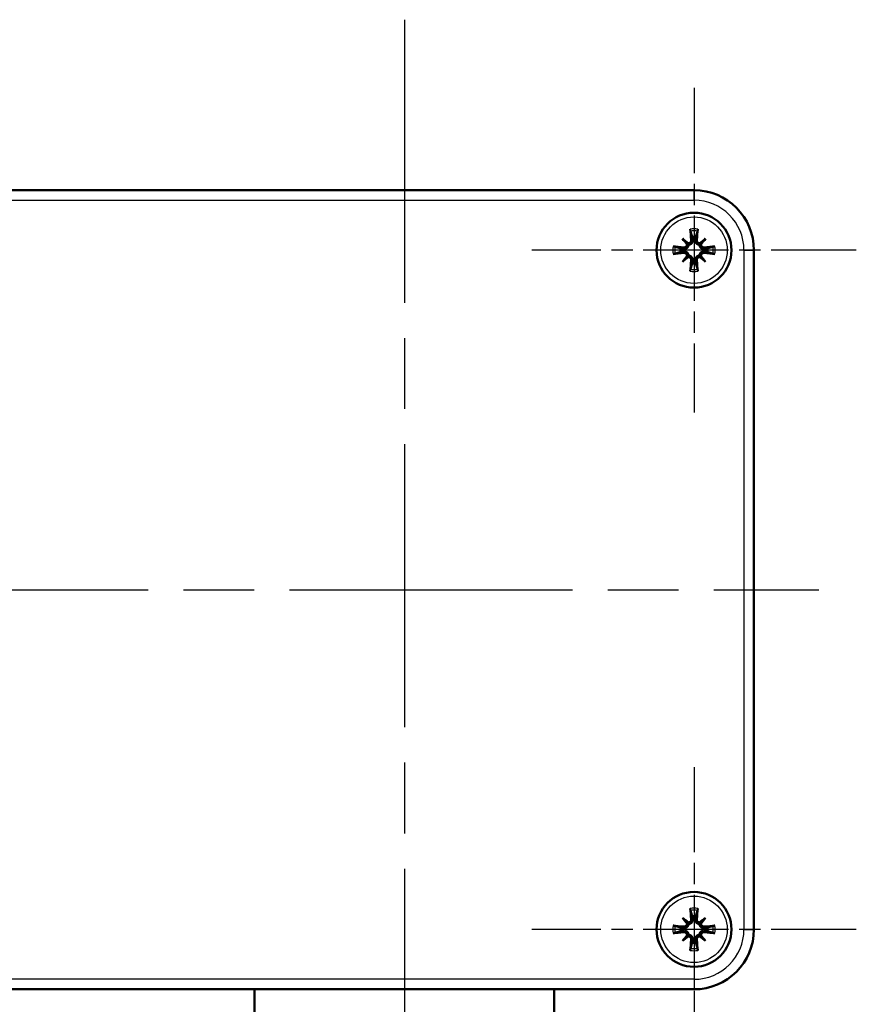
# Model space of a CAD drawing. Header units: millimetres. Extents: x 168 to 832, y 325 to 1234.
# Tile 10 of 10: x 712 to 796, y 1129 to 1227. Entities that reach past the tile are written whole.
import ezdxf

# ---------------------------------------------------------------- set-up
doc = ezdxf.new("R2010")
doc.units = ezdxf.units.MM
doc.header["$LTSCALE"] = 5
doc.linetypes.add('CHAIN', pattern=[0.3543, 0.2362, -0.0295, 0.0591, -0.0295])
for name, color, linetype, lineweight in [('Mittellinie(DIN)', 4, 'CHAIN', 25), ('Mittelpunktmarkierung(DIN)', 4, 'CHAIN', 25), ('Sichtbare Kanten(DIN)', 7, 'Continuous', 50), ('Sichtbare tangentiale Kanten(DIN)', 3, 'Continuous', 25)]:
    doc.layers.add(name, color=color, linetype=linetype, lineweight=lineweight)

msp = doc.modelspace()

# ---------------------------------------------------------------- linework, layer by layer
at = {"layer": 'Mittellinie(DIN)', "linetype": 'CHAIN', "ltscale": 23.990969}
msp.add_line((654.251, 1170.203), (792.251, 1170.203), dxfattribs=at)
at = {"layer": 'Mittelpunktmarkierung(DIN)', "linetype": 'CHAIN', "ltscale": 23.990969}
msp.add_line((750.751, 1227.278), (750.751, 704.802), dxfattribs=at)
at = {"layer": 'Mittelpunktmarkierung(DIN)', "linetype": 'CHAIN', "ltscale": 7.222748}
for p, q in [((779.751, 1220.453), (779.751, 1187.953)), ((796.001, 1204.203), (763.501, 1204.203)), ((779.751, 1152.453), (779.751, 1119.953)), ((796.001, 1136.203), (763.501, 1136.203))]:
    msp.add_line(p, q, dxfattribs=at)
at = {"layer": 'Sichtbare Kanten(DIN)'}
for p, q in [((779.751, 1210.203), (666.751, 1210.203)), ((778.59, 1205.363), (779.078, 1204.876)), ((779.078, 1204.876), (779.215, 1204.739)), ((779.574, 1205.529), (779.619, 1205.257)), ((779.883, 1205.257), (779.928, 1205.529)), ((780.424, 1204.876), (780.287, 1204.739)), ((780.912, 1205.363), (780.424, 1204.876)), ((778.696, 1204.334), (778.425, 1204.38)), ((778.425, 1204.025), (778.696, 1204.071)), ((779.078, 1203.529), (779.215, 1203.666)), ((780.424, 1203.529), (780.287, 1203.666)), ((781.077, 1204.38), (780.806, 1204.334)), ((780.806, 1204.071), (781.077, 1204.025)), ((785.751, 1136.203), (785.751, 1204.203)), ((778.59, 1203.042), (779.078, 1203.529)), ((779.619, 1203.148), (779.574, 1202.876)), ((779.928, 1202.876), (779.883, 1203.148)), ((780.912, 1203.042), (780.424, 1203.529)), ((778.59, 1137.363), (779.078, 1136.876)), ((779.078, 1136.876), (779.215, 1136.739)), ((779.574, 1137.529), (779.619, 1137.257)), ((779.883, 1137.257), (779.928, 1137.529)), ((780.424, 1136.876), (780.287, 1136.739)), ((780.912, 1137.363), (780.424, 1136.876)), ((778.696, 1136.334), (778.425, 1136.38)), ((778.425, 1136.025), (778.696, 1136.071)), ((779.078, 1135.529), (779.215, 1135.666)), ((780.424, 1135.529), (780.287, 1135.666)), ((781.077, 1136.38), (780.806, 1136.334)), ((780.806, 1136.071), (781.077, 1136.025)), ((778.59, 1135.042), (779.078, 1135.529)), ((779.619, 1135.148), (779.574, 1134.876)), ((779.928, 1134.876), (779.883, 1135.148)), ((780.912, 1135.042), (780.424, 1135.529)), ((666.751, 1130.203), (779.751, 1130.203)), ((735.751, 1127.203), (735.751, 1130.203)), ((765.751, 1127.203), (765.751, 1130.203))]:
    msp.add_line(p, q, dxfattribs=at)
at = {"layer": 'Sichtbare Kanten(DIN)', "flags": 128}
for points in [[(779.4, 1206.1), (779.399, 1206.105), (779.398, 1206.11), (779.396, 1206.115), (779.395, 1206.122), (779.394, 1206.128), (779.392, 1206.135), (779.391, 1206.142), (779.389, 1206.15), (779.388, 1206.158), (779.386, 1206.167), (779.385, 1206.175), (779.383, 1206.184), (779.382, 1206.193), (779.381, 1206.202), (779.379, 1206.212), (779.378, 1206.222), (779.377, 1206.232), (779.375, 1206.242), (779.374, 1206.251), (779.373, 1206.261), (779.372, 1206.271), (779.371, 1206.281), (779.37, 1206.291), (779.369, 1206.3)], [(779.4, 1206.1), (779.409, 1206.072), (779.417, 1206.044), (779.426, 1206.017), (779.434, 1205.99), (779.442, 1205.963), (779.45, 1205.937), (779.458, 1205.912), (779.465, 1205.886), (779.473, 1205.861), (779.48, 1205.837), (779.488, 1205.813), (779.495, 1205.789), (779.502, 1205.766), (779.509, 1205.743), (779.516, 1205.72), (779.523, 1205.697), (779.529, 1205.675), (779.536, 1205.653), (779.543, 1205.632), (779.549, 1205.611), (779.555, 1205.59), (779.562, 1205.569), (779.568, 1205.549), (779.574, 1205.529)], [(779.928, 1205.529), (779.934, 1205.549), (779.94, 1205.569), (779.947, 1205.59), (779.953, 1205.611), (779.959, 1205.632), (779.966, 1205.653), (779.972, 1205.675), (779.979, 1205.697), (779.986, 1205.72), (779.993, 1205.743), (780, 1205.766), (780.007, 1205.789), (780.014, 1205.813), (780.022, 1205.837), (780.029, 1205.861), (780.037, 1205.886), (780.044, 1205.912), (780.052, 1205.937), (780.06, 1205.963), (780.068, 1205.99), (780.076, 1206.017), (780.084, 1206.044), (780.093, 1206.072), (780.101, 1206.1)], [(780.133, 1206.3), (780.132, 1206.291), (780.131, 1206.281), (780.13, 1206.271), (780.129, 1206.261), (780.128, 1206.251), (780.127, 1206.242), (780.125, 1206.232), (780.124, 1206.222), (780.123, 1206.212), (780.121, 1206.202), (780.12, 1206.193), (780.119, 1206.184), (780.117, 1206.175), (780.116, 1206.167), (780.114, 1206.158), (780.113, 1206.15), (780.111, 1206.142), (780.11, 1206.135), (780.108, 1206.128), (780.107, 1206.122), (780.106, 1206.115), (780.104, 1206.11), (780.103, 1206.105), (780.101, 1206.1)], [(779.215, 1204.739), (779.211, 1204.708), (779.206, 1204.676), (779.198, 1204.644), (779.188, 1204.613), (779.175, 1204.583), (779.161, 1204.555), (779.144, 1204.528), (779.126, 1204.502), (779.105, 1204.476), (779.082, 1204.453), (779.058, 1204.431), (779.033, 1204.412), (779.007, 1204.394), (778.981, 1204.38), (778.955, 1204.367), (778.928, 1204.356), (778.899, 1204.346), (778.87, 1204.339), (778.84, 1204.333), (778.81, 1204.33), (778.781, 1204.328), (778.752, 1204.328), (778.724, 1204.33), (778.696, 1204.334)], [(779.053, 1204.788), (779.052, 1204.767), (779.05, 1204.746), (779.047, 1204.725), (779.042, 1204.703), (779.035, 1204.682), (779.027, 1204.662), (779.017, 1204.642), (779.006, 1204.623), (778.994, 1204.605), (778.981, 1204.588), (778.967, 1204.573), (778.952, 1204.558), (778.935, 1204.544), (778.918, 1204.532), (778.899, 1204.52), (778.88, 1204.51), (778.86, 1204.501), (778.839, 1204.493), (778.818, 1204.488), (778.797, 1204.483), (778.776, 1204.48), (778.755, 1204.479), (778.735, 1204.479), (778.714, 1204.481)], [(779.473, 1205.24), (779.474, 1205.219), (779.474, 1205.198), (779.473, 1205.177), (779.47, 1205.155), (779.466, 1205.134), (779.46, 1205.113), (779.452, 1205.092), (779.443, 1205.072), (779.433, 1205.053), (779.422, 1205.035), (779.409, 1205.018), (779.396, 1205.002), (779.381, 1204.987), (779.365, 1204.972), (779.347, 1204.959), (779.329, 1204.947), (779.31, 1204.936), (779.29, 1204.926), (779.27, 1204.918), (779.249, 1204.912), (779.228, 1204.907), (779.208, 1204.903), (779.187, 1204.901), (779.165, 1204.901)], [(779.619, 1205.257), (779.623, 1205.23), (779.625, 1205.202), (779.625, 1205.173), (779.624, 1205.143), (779.62, 1205.113), (779.615, 1205.084), (779.607, 1205.054), (779.598, 1205.026), (779.587, 1204.998), (779.574, 1204.972), (779.559, 1204.946), (779.542, 1204.92), (779.522, 1204.895), (779.501, 1204.871), (779.477, 1204.848), (779.452, 1204.828), (779.426, 1204.809), (779.399, 1204.793), (779.37, 1204.778), (779.34, 1204.766), (779.309, 1204.756), (779.278, 1204.748), (779.246, 1204.742), (779.215, 1204.739)], [(780.287, 1204.739), (780.256, 1204.742), (780.224, 1204.748), (780.193, 1204.756), (780.162, 1204.766), (780.132, 1204.778), (780.103, 1204.793), (780.076, 1204.809), (780.05, 1204.828), (780.025, 1204.848), (780.001, 1204.871), (779.98, 1204.895), (779.96, 1204.92), (779.943, 1204.946), (779.928, 1204.972), (779.915, 1204.998), (779.904, 1205.026), (779.895, 1205.054), (779.887, 1205.084), (779.882, 1205.113), (779.878, 1205.143), (779.876, 1205.173), (779.877, 1205.202), (779.879, 1205.23), (779.883, 1205.257)], [(780.336, 1204.901), (780.316, 1204.901), (780.294, 1204.903), (780.273, 1204.907), (780.252, 1204.912), (780.231, 1204.919), (780.21, 1204.927), (780.191, 1204.936), (780.172, 1204.947), (780.154, 1204.959), (780.137, 1204.973), (780.121, 1204.987), (780.106, 1205.002), (780.093, 1205.018), (780.08, 1205.036), (780.068, 1205.054), (780.058, 1205.073), (780.049, 1205.093), (780.042, 1205.114), (780.036, 1205.135), (780.032, 1205.156), (780.029, 1205.177), (780.027, 1205.198), (780.027, 1205.219), (780.029, 1205.24)], [(780.806, 1204.334), (780.778, 1204.33), (780.75, 1204.328), (780.721, 1204.328), (780.691, 1204.33), (780.662, 1204.333), (780.632, 1204.339), (780.603, 1204.346), (780.574, 1204.356), (780.547, 1204.367), (780.521, 1204.38), (780.495, 1204.394), (780.469, 1204.412), (780.444, 1204.431), (780.419, 1204.453), (780.397, 1204.476), (780.376, 1204.502), (780.357, 1204.528), (780.341, 1204.555), (780.327, 1204.583), (780.314, 1204.613), (780.304, 1204.644), (780.296, 1204.676), (780.29, 1204.708), (780.287, 1204.739)], [(780.788, 1204.481), (780.768, 1204.479), (780.746, 1204.479), (780.725, 1204.48), (780.703, 1204.483), (780.682, 1204.488), (780.661, 1204.494), (780.64, 1204.501), (780.621, 1204.51), (780.602, 1204.521), (780.583, 1204.532), (780.566, 1204.544), (780.55, 1204.558), (780.535, 1204.573), (780.521, 1204.589), (780.507, 1204.606), (780.495, 1204.624), (780.484, 1204.643), (780.475, 1204.663), (780.467, 1204.684), (780.46, 1204.704), (780.455, 1204.725), (780.452, 1204.746), (780.45, 1204.767), (780.449, 1204.788)], [(777.653, 1204.584), (777.663, 1204.584), (777.672, 1204.583), (777.682, 1204.582), (777.692, 1204.58), (777.702, 1204.579), (777.712, 1204.578), (777.721, 1204.577), (777.731, 1204.576), (777.741, 1204.574), (777.751, 1204.573), (777.76, 1204.572), (777.769, 1204.57), (777.778, 1204.569), (777.787, 1204.567), (777.795, 1204.566), (777.804, 1204.564), (777.812, 1204.563), (777.819, 1204.561), (777.826, 1204.56), (777.832, 1204.559), (777.838, 1204.557), (777.844, 1204.556), (777.849, 1204.554), (777.854, 1204.553)], [(777.854, 1203.852), (777.849, 1203.851), (777.844, 1203.849), (777.838, 1203.848), (777.832, 1203.846), (777.826, 1203.845), (777.819, 1203.844), (777.812, 1203.842), (777.804, 1203.841), (777.795, 1203.839), (777.787, 1203.838), (777.778, 1203.836), (777.769, 1203.835), (777.76, 1203.834), (777.751, 1203.832), (777.741, 1203.831), (777.731, 1203.829), (777.721, 1203.828), (777.712, 1203.827), (777.702, 1203.826), (777.692, 1203.825), (777.682, 1203.824), (777.672, 1203.822), (777.663, 1203.822), (777.653, 1203.821)], [(778.425, 1204.38), (778.405, 1204.386), (778.384, 1204.392), (778.364, 1204.398), (778.343, 1204.404), (778.322, 1204.411), (778.3, 1204.417), (778.278, 1204.424), (778.256, 1204.431), (778.234, 1204.438), (778.211, 1204.444), (778.188, 1204.451), (778.164, 1204.459), (778.141, 1204.466), (778.116, 1204.473), (778.092, 1204.481), (778.067, 1204.488), (778.042, 1204.496), (778.016, 1204.504), (777.99, 1204.511), (777.964, 1204.52), (777.937, 1204.528), (777.91, 1204.536), (777.882, 1204.544), (777.854, 1204.553)], [(777.854, 1203.852), (777.882, 1203.861), (777.91, 1203.869), (777.937, 1203.877), (777.964, 1203.886), (777.99, 1203.894), (778.016, 1203.901), (778.042, 1203.909), (778.067, 1203.917), (778.092, 1203.924), (778.116, 1203.932), (778.141, 1203.939), (778.164, 1203.946), (778.188, 1203.954), (778.211, 1203.961), (778.234, 1203.967), (778.256, 1203.974), (778.278, 1203.981), (778.3, 1203.988), (778.322, 1203.994), (778.343, 1204.001), (778.364, 1204.007), (778.384, 1204.013), (778.405, 1204.019), (778.425, 1204.025)], [(778.696, 1204.071), (778.724, 1204.075), (778.752, 1204.077), (778.781, 1204.077), (778.81, 1204.075), (778.84, 1204.072), (778.87, 1204.066), (778.899, 1204.059), (778.928, 1204.049), (778.955, 1204.038), (778.981, 1204.025), (779.007, 1204.011), (779.033, 1203.993), (779.058, 1203.974), (779.082, 1203.952), (779.105, 1203.929), (779.126, 1203.903), (779.144, 1203.877), (779.161, 1203.85), (779.175, 1203.822), (779.188, 1203.792), (779.198, 1203.761), (779.206, 1203.729), (779.211, 1203.697), (779.215, 1203.666)], [(778.714, 1203.925), (778.734, 1203.926), (778.756, 1203.926), (778.777, 1203.925), (778.798, 1203.922), (778.82, 1203.917), (778.841, 1203.911), (778.861, 1203.904), (778.881, 1203.895), (778.9, 1203.884), (778.918, 1203.873), (778.935, 1203.861), (778.951, 1203.847), (778.967, 1203.832), (778.981, 1203.816), (778.995, 1203.799), (779.007, 1203.781), (779.018, 1203.762), (779.027, 1203.742), (779.035, 1203.721), (779.042, 1203.701), (779.047, 1203.68), (779.05, 1203.659), (779.052, 1203.638), (779.053, 1203.617)], [(779.215, 1203.666), (779.246, 1203.663), (779.278, 1203.657), (779.309, 1203.65), (779.34, 1203.639), (779.37, 1203.627), (779.399, 1203.612), (779.426, 1203.596), (779.452, 1203.577), (779.477, 1203.557), (779.501, 1203.534), (779.522, 1203.51), (779.542, 1203.485), (779.559, 1203.459), (779.574, 1203.433), (779.587, 1203.407), (779.598, 1203.379), (779.607, 1203.351), (779.615, 1203.321), (779.62, 1203.292), (779.624, 1203.262), (779.625, 1203.232), (779.625, 1203.203), (779.623, 1203.175), (779.619, 1203.148)], [(779.883, 1203.148), (779.879, 1203.175), (779.877, 1203.203), (779.876, 1203.232), (779.878, 1203.262), (779.882, 1203.292), (779.887, 1203.321), (779.895, 1203.351), (779.904, 1203.379), (779.915, 1203.407), (779.928, 1203.433), (779.943, 1203.459), (779.96, 1203.485), (779.98, 1203.51), (780.001, 1203.534), (780.025, 1203.557), (780.05, 1203.577), (780.076, 1203.596), (780.103, 1203.612), (780.132, 1203.627), (780.162, 1203.639), (780.193, 1203.65), (780.224, 1203.657), (780.256, 1203.663), (780.287, 1203.666)], [(780.287, 1203.666), (780.29, 1203.697), (780.296, 1203.729), (780.304, 1203.761), (780.314, 1203.792), (780.327, 1203.822), (780.341, 1203.85), (780.357, 1203.877), (780.376, 1203.903), (780.397, 1203.929), (780.419, 1203.952), (780.444, 1203.974), (780.469, 1203.993), (780.495, 1204.011), (780.521, 1204.025), (780.547, 1204.038), (780.574, 1204.049), (780.603, 1204.059), (780.632, 1204.066), (780.662, 1204.072), (780.691, 1204.075), (780.721, 1204.077), (780.75, 1204.077), (780.778, 1204.075), (780.806, 1204.071)], [(780.449, 1203.617), (780.45, 1203.638), (780.452, 1203.659), (780.455, 1203.68), (780.46, 1203.702), (780.467, 1203.723), (780.475, 1203.743), (780.485, 1203.763), (780.496, 1203.782), (780.508, 1203.8), (780.521, 1203.817), (780.535, 1203.833), (780.55, 1203.847), (780.567, 1203.861), (780.584, 1203.873), (780.602, 1203.885), (780.622, 1203.895), (780.642, 1203.904), (780.662, 1203.912), (780.683, 1203.917), (780.705, 1203.922), (780.726, 1203.925), (780.747, 1203.926), (780.767, 1203.926), (780.788, 1203.925)], [(781.648, 1204.553), (781.62, 1204.544), (781.592, 1204.536), (781.565, 1204.528), (781.538, 1204.52), (781.512, 1204.511), (781.486, 1204.504), (781.46, 1204.496), (781.435, 1204.488), (781.41, 1204.481), (781.385, 1204.473), (781.361, 1204.466), (781.337, 1204.459), (781.314, 1204.451), (781.291, 1204.444), (781.268, 1204.438), (781.246, 1204.431), (781.224, 1204.424), (781.202, 1204.417), (781.18, 1204.411), (781.159, 1204.404), (781.138, 1204.398), (781.118, 1204.392), (781.097, 1204.386), (781.077, 1204.38)], [(781.077, 1204.025), (781.097, 1204.019), (781.118, 1204.013), (781.138, 1204.007), (781.159, 1204.001), (781.18, 1203.994), (781.202, 1203.988), (781.224, 1203.981), (781.246, 1203.974), (781.268, 1203.967), (781.291, 1203.961), (781.314, 1203.954), (781.337, 1203.946), (781.361, 1203.939), (781.385, 1203.932), (781.41, 1203.924), (781.435, 1203.917), (781.46, 1203.909), (781.486, 1203.901), (781.512, 1203.894), (781.538, 1203.886), (781.565, 1203.877), (781.592, 1203.869), (781.62, 1203.861), (781.648, 1203.852)], [(781.648, 1204.553), (781.653, 1204.554), (781.658, 1204.556), (781.664, 1204.557), (781.67, 1204.559), (781.676, 1204.56), (781.683, 1204.561), (781.69, 1204.563), (781.698, 1204.564), (781.707, 1204.566), (781.715, 1204.567), (781.724, 1204.569), (781.732, 1204.57), (781.741, 1204.572), (781.751, 1204.573), (781.761, 1204.574), (781.771, 1204.576), (781.781, 1204.577), (781.79, 1204.578), (781.8, 1204.579), (781.81, 1204.58), (781.819, 1204.582), (781.83, 1204.583), (781.839, 1204.584), (781.849, 1204.584)], [(781.849, 1203.821), (781.839, 1203.822), (781.83, 1203.822), (781.819, 1203.824), (781.81, 1203.825), (781.8, 1203.826), (781.79, 1203.827), (781.781, 1203.828), (781.771, 1203.829), (781.761, 1203.831), (781.751, 1203.832), (781.741, 1203.834), (781.732, 1203.835), (781.724, 1203.836), (781.715, 1203.838), (781.707, 1203.839), (781.698, 1203.841), (781.69, 1203.842), (781.683, 1203.844), (781.676, 1203.845), (781.67, 1203.846), (781.664, 1203.848), (781.658, 1203.849), (781.653, 1203.851), (781.648, 1203.852)], [(779.165, 1203.504), (779.186, 1203.504), (779.207, 1203.502), (779.229, 1203.498), (779.25, 1203.493), (779.271, 1203.487), (779.291, 1203.478), (779.311, 1203.469), (779.33, 1203.458), (779.348, 1203.446), (779.365, 1203.432), (779.381, 1203.418), (779.395, 1203.403), (779.409, 1203.387), (779.422, 1203.369), (779.433, 1203.351), (779.444, 1203.332), (779.453, 1203.312), (779.46, 1203.291), (779.466, 1203.27), (779.47, 1203.249), (779.473, 1203.228), (779.475, 1203.207), (779.474, 1203.186), (779.473, 1203.165)], [(779.574, 1202.876), (779.568, 1202.856), (779.562, 1202.836), (779.555, 1202.815), (779.549, 1202.794), (779.543, 1202.773), (779.536, 1202.752), (779.529, 1202.73), (779.523, 1202.708), (779.516, 1202.685), (779.509, 1202.662), (779.502, 1202.639), (779.495, 1202.616), (779.488, 1202.592), (779.48, 1202.568), (779.473, 1202.544), (779.465, 1202.519), (779.458, 1202.493), (779.45, 1202.468), (779.442, 1202.442), (779.434, 1202.415), (779.426, 1202.388), (779.417, 1202.361), (779.409, 1202.333), (779.4, 1202.305)], [(780.101, 1202.305), (780.093, 1202.333), (780.084, 1202.361), (780.076, 1202.388), (780.068, 1202.415), (780.06, 1202.442), (780.052, 1202.468), (780.044, 1202.493), (780.037, 1202.519), (780.029, 1202.544), (780.022, 1202.568), (780.014, 1202.592), (780.007, 1202.616), (780, 1202.639), (779.993, 1202.662), (779.986, 1202.685), (779.979, 1202.708), (779.972, 1202.73), (779.966, 1202.752), (779.959, 1202.773), (779.953, 1202.794), (779.947, 1202.815), (779.94, 1202.836), (779.934, 1202.856), (779.928, 1202.876)], [(780.029, 1203.165), (780.027, 1203.186), (780.027, 1203.207), (780.029, 1203.229), (780.032, 1203.25), (780.036, 1203.271), (780.042, 1203.292), (780.05, 1203.313), (780.059, 1203.333), (780.069, 1203.352), (780.08, 1203.37), (780.093, 1203.387), (780.106, 1203.403), (780.121, 1203.418), (780.137, 1203.433), (780.154, 1203.446), (780.173, 1203.458), (780.192, 1203.469), (780.212, 1203.479), (780.232, 1203.487), (780.253, 1203.493), (780.274, 1203.498), (780.294, 1203.502), (780.315, 1203.504), (780.336, 1203.504)], [(779.369, 1202.105), (779.37, 1202.114), (779.371, 1202.124), (779.372, 1202.134), (779.373, 1202.144), (779.374, 1202.154), (779.375, 1202.163), (779.377, 1202.173), (779.378, 1202.183), (779.379, 1202.193), (779.381, 1202.203), (779.382, 1202.212), (779.383, 1202.221), (779.385, 1202.23), (779.386, 1202.238), (779.388, 1202.247), (779.389, 1202.255), (779.391, 1202.263), (779.392, 1202.271), (779.394, 1202.277), (779.395, 1202.284), (779.396, 1202.29), (779.398, 1202.295), (779.399, 1202.301), (779.4, 1202.305)], [(780.101, 1202.305), (780.103, 1202.301), (780.104, 1202.295), (780.106, 1202.29), (780.107, 1202.284), (780.108, 1202.277), (780.11, 1202.271), (780.111, 1202.263), (780.113, 1202.255), (780.114, 1202.247), (780.116, 1202.238), (780.117, 1202.23), (780.119, 1202.221), (780.12, 1202.212), (780.121, 1202.203), (780.123, 1202.193), (780.124, 1202.183), (780.125, 1202.173), (780.127, 1202.163), (780.128, 1202.154), (780.129, 1202.144), (780.13, 1202.134), (780.131, 1202.124), (780.132, 1202.114), (780.133, 1202.105)], [(779.4, 1138.1), (779.399, 1138.105), (779.398, 1138.11), (779.396, 1138.115), (779.395, 1138.122), (779.394, 1138.128), (779.392, 1138.135), (779.391, 1138.142), (779.389, 1138.15), (779.388, 1138.158), (779.386, 1138.167), (779.385, 1138.175), (779.383, 1138.184), (779.382, 1138.193), (779.381, 1138.202), (779.379, 1138.212), (779.378, 1138.222), (779.377, 1138.232), (779.375, 1138.242), (779.374, 1138.251), (779.373, 1138.261), (779.372, 1138.271), (779.371, 1138.281), (779.37, 1138.291), (779.369, 1138.3)], [(779.4, 1138.1), (779.409, 1138.072), (779.417, 1138.044), (779.426, 1138.017), (779.434, 1137.99), (779.442, 1137.963), (779.45, 1137.937), (779.458, 1137.912), (779.465, 1137.886), (779.473, 1137.861), (779.48, 1137.837), (779.488, 1137.813), (779.495, 1137.789), (779.502, 1137.766), (779.509, 1137.743), (779.516, 1137.72), (779.523, 1137.697), (779.529, 1137.675), (779.536, 1137.653), (779.543, 1137.632), (779.549, 1137.611), (779.555, 1137.59), (779.562, 1137.569), (779.568, 1137.549), (779.574, 1137.529)], [(779.928, 1137.529), (779.934, 1137.549), (779.94, 1137.569), (779.947, 1137.59), (779.953, 1137.611), (779.959, 1137.632), (779.966, 1137.653), (779.972, 1137.675), (779.979, 1137.697), (779.986, 1137.72), (779.993, 1137.743), (780, 1137.766), (780.007, 1137.789), (780.014, 1137.813), (780.022, 1137.837), (780.029, 1137.861), (780.037, 1137.886), (780.044, 1137.912), (780.052, 1137.937), (780.06, 1137.963), (780.068, 1137.99), (780.076, 1138.017), (780.084, 1138.044), (780.093, 1138.072), (780.101, 1138.1)], [(780.133, 1138.3), (780.132, 1138.291), (780.131, 1138.281), (780.13, 1138.271), (780.129, 1138.261), (780.128, 1138.251), (780.127, 1138.242), (780.125, 1138.232), (780.124, 1138.222), (780.123, 1138.212), (780.121, 1138.202), (780.12, 1138.193), (780.119, 1138.184), (780.117, 1138.175), (780.116, 1138.167), (780.114, 1138.158), (780.113, 1138.15), (780.111, 1138.142), (780.11, 1138.135), (780.108, 1138.128), (780.107, 1138.122), (780.106, 1138.115), (780.104, 1138.11), (780.103, 1138.105), (780.101, 1138.1)], [(777.653, 1136.584), (777.663, 1136.584), (777.672, 1136.583), (777.682, 1136.582), (777.692, 1136.58), (777.702, 1136.579), (777.712, 1136.578), (777.721, 1136.577), (777.731, 1136.576), (777.741, 1136.574), (777.751, 1136.573), (777.76, 1136.572), (777.769, 1136.57), (777.778, 1136.569), (777.787, 1136.567), (777.795, 1136.566), (777.804, 1136.564), (777.812, 1136.563), (777.819, 1136.561), (777.826, 1136.56), (777.832, 1136.559), (777.838, 1136.557), (777.844, 1136.556), (777.849, 1136.554), (777.854, 1136.553)], [(779.215, 1136.739), (779.211, 1136.708), (779.206, 1136.676), (779.198, 1136.644), (779.188, 1136.613), (779.175, 1136.583), (779.161, 1136.555), (779.144, 1136.528), (779.126, 1136.502), (779.105, 1136.476), (779.082, 1136.453), (779.058, 1136.431), (779.033, 1136.412), (779.007, 1136.394), (778.981, 1136.38), (778.955, 1136.367), (778.928, 1136.356), (778.899, 1136.346), (778.87, 1136.339), (778.84, 1136.333), (778.81, 1136.33), (778.781, 1136.328), (778.752, 1136.328), (778.724, 1136.33), (778.696, 1136.334)], [(779.053, 1136.788), (779.052, 1136.767), (779.05, 1136.746), (779.047, 1136.725), (779.042, 1136.703), (779.035, 1136.682), (779.027, 1136.662), (779.017, 1136.642), (779.006, 1136.623), (778.994, 1136.605), (778.981, 1136.588), (778.967, 1136.573), (778.952, 1136.558), (778.935, 1136.544), (778.918, 1136.532), (778.899, 1136.52), (778.88, 1136.51), (778.86, 1136.501), (778.839, 1136.493), (778.818, 1136.488), (778.797, 1136.483), (778.776, 1136.48), (778.755, 1136.479), (778.735, 1136.479), (778.714, 1136.481)], [(779.473, 1137.24), (779.474, 1137.219), (779.474, 1137.198), (779.473, 1137.177), (779.47, 1137.155), (779.466, 1137.134), (779.46, 1137.113), (779.452, 1137.092), (779.443, 1137.072), (779.433, 1137.053), (779.422, 1137.035), (779.409, 1137.018), (779.396, 1137.002), (779.381, 1136.987), (779.365, 1136.972), (779.347, 1136.959), (779.329, 1136.947), (779.31, 1136.936), (779.29, 1136.926), (779.27, 1136.918), (779.249, 1136.912), (779.228, 1136.907), (779.208, 1136.903), (779.187, 1136.901), (779.165, 1136.901)], [(779.619, 1137.257), (779.623, 1137.23), (779.625, 1137.202), (779.625, 1137.173), (779.624, 1137.143), (779.62, 1137.113), (779.615, 1137.084), (779.607, 1137.054), (779.598, 1137.026), (779.587, 1136.998), (779.574, 1136.972), (779.559, 1136.946), (779.542, 1136.92), (779.522, 1136.895), (779.501, 1136.871), (779.477, 1136.848), (779.452, 1136.828), (779.426, 1136.809), (779.399, 1136.793), (779.37, 1136.778), (779.34, 1136.766), (779.309, 1136.756), (779.278, 1136.748), (779.246, 1136.742), (779.215, 1136.739)], [(780.287, 1136.739), (780.256, 1136.742), (780.224, 1136.748), (780.193, 1136.756), (780.162, 1136.766), (780.132, 1136.778), (780.103, 1136.793), (780.076, 1136.809), (780.05, 1136.828), (780.025, 1136.848), (780.001, 1136.871), (779.98, 1136.895), (779.96, 1136.92), (779.943, 1136.946), (779.928, 1136.972), (779.915, 1136.998), (779.904, 1137.026), (779.895, 1137.054), (779.887, 1137.084), (779.882, 1137.113), (779.878, 1137.143), (779.876, 1137.173), (779.877, 1137.202), (779.879, 1137.23), (779.883, 1137.257)], [(780.336, 1136.901), (780.316, 1136.901), (780.294, 1136.903), (780.273, 1136.907), (780.252, 1136.912), (780.231, 1136.919), (780.21, 1136.927), (780.191, 1136.936), (780.172, 1136.947), (780.154, 1136.959), (780.137, 1136.973), (780.121, 1136.987), (780.106, 1137.002), (780.093, 1137.018), (780.08, 1137.036), (780.068, 1137.054), (780.058, 1137.073), (780.049, 1137.093), (780.042, 1137.114), (780.036, 1137.135), (780.032, 1137.156), (780.029, 1137.177), (780.027, 1137.198), (780.027, 1137.219), (780.029, 1137.24)], [(780.806, 1136.334), (780.778, 1136.33), (780.75, 1136.328), (780.721, 1136.328), (780.691, 1136.33), (780.662, 1136.333), (780.632, 1136.339), (780.603, 1136.346), (780.574, 1136.356), (780.547, 1136.367), (780.521, 1136.38), (780.495, 1136.394), (780.469, 1136.412), (780.444, 1136.431), (780.419, 1136.453), (780.397, 1136.476), (780.376, 1136.502), (780.357, 1136.528), (780.341, 1136.555), (780.327, 1136.583), (780.314, 1136.613), (780.304, 1136.644), (780.296, 1136.676), (780.29, 1136.708), (780.287, 1136.739)], [(780.788, 1136.481), (780.768, 1136.479), (780.746, 1136.479), (780.725, 1136.48), (780.703, 1136.483), (780.682, 1136.488), (780.661, 1136.494), (780.64, 1136.501), (780.621, 1136.51), (780.602, 1136.521), (780.583, 1136.532), (780.566, 1136.544), (780.55, 1136.558), (780.535, 1136.573), (780.521, 1136.589), (780.507, 1136.606), (780.495, 1136.624), (780.484, 1136.643), (780.475, 1136.663), (780.467, 1136.684), (780.46, 1136.704), (780.455, 1136.725), (780.452, 1136.746), (780.45, 1136.767), (780.449, 1136.788)], [(781.648, 1136.553), (781.653, 1136.554), (781.658, 1136.556), (781.664, 1136.557), (781.67, 1136.559), (781.676, 1136.56), (781.683, 1136.561), (781.69, 1136.563), (781.698, 1136.564), (781.707, 1136.566), (781.715, 1136.567), (781.724, 1136.569), (781.732, 1136.57), (781.741, 1136.572), (781.751, 1136.573), (781.761, 1136.574), (781.771, 1136.576), (781.781, 1136.577), (781.79, 1136.578), (781.8, 1136.579), (781.81, 1136.58), (781.819, 1136.582), (781.83, 1136.583), (781.839, 1136.584), (781.849, 1136.584)], [(777.854, 1135.852), (777.849, 1135.851), (777.844, 1135.849), (777.838, 1135.848), (777.832, 1135.846), (777.826, 1135.845), (777.819, 1135.844), (777.812, 1135.842), (777.804, 1135.841), (777.795, 1135.839), (777.787, 1135.838), (777.778, 1135.836), (777.769, 1135.835), (777.76, 1135.834), (777.751, 1135.832), (777.741, 1135.831), (777.731, 1135.829), (777.721, 1135.828), (777.712, 1135.827), (777.702, 1135.826), (777.692, 1135.825), (777.682, 1135.824), (777.672, 1135.822), (777.663, 1135.822), (777.653, 1135.821)], [(778.425, 1136.38), (778.405, 1136.386), (778.384, 1136.392), (778.364, 1136.398), (778.343, 1136.404), (778.322, 1136.411), (778.3, 1136.417), (778.278, 1136.424), (778.256, 1136.431), (778.234, 1136.438), (778.211, 1136.444), (778.188, 1136.451), (778.164, 1136.459), (778.141, 1136.466), (778.116, 1136.473), (778.092, 1136.481), (778.067, 1136.488), (778.042, 1136.496), (778.016, 1136.504), (777.99, 1136.511), (777.964, 1136.52), (777.937, 1136.528), (777.91, 1136.536), (777.882, 1136.544), (777.854, 1136.553)], [(777.854, 1135.852), (777.882, 1135.861), (777.91, 1135.869), (777.937, 1135.877), (777.964, 1135.886), (777.99, 1135.894), (778.016, 1135.901), (778.042, 1135.909), (778.067, 1135.917), (778.092, 1135.924), (778.116, 1135.932), (778.141, 1135.939), (778.164, 1135.946), (778.188, 1135.954), (778.211, 1135.961), (778.234, 1135.967), (778.256, 1135.974), (778.278, 1135.981), (778.3, 1135.988), (778.322, 1135.994), (778.343, 1136.001), (778.364, 1136.007), (778.384, 1136.013), (778.405, 1136.019), (778.425, 1136.025)], [(778.696, 1136.071), (778.724, 1136.075), (778.752, 1136.077), (778.781, 1136.077), (778.81, 1136.075), (778.84, 1136.072), (778.87, 1136.066), (778.899, 1136.059), (778.928, 1136.049), (778.955, 1136.038), (778.981, 1136.025), (779.007, 1136.011), (779.033, 1135.993), (779.058, 1135.974), (779.082, 1135.952), (779.105, 1135.929), (779.126, 1135.903), (779.144, 1135.877), (779.161, 1135.85), (779.175, 1135.822), (779.188, 1135.792), (779.198, 1135.761), (779.206, 1135.729), (779.211, 1135.697), (779.215, 1135.666)], [(778.714, 1135.925), (778.734, 1135.926), (778.756, 1135.926), (778.777, 1135.925), (778.798, 1135.922), (778.82, 1135.917), (778.841, 1135.911), (778.861, 1135.904), (778.881, 1135.895), (778.9, 1135.884), (778.918, 1135.873), (778.935, 1135.861), (778.951, 1135.847), (778.967, 1135.832), (778.981, 1135.816), (778.995, 1135.799), (779.007, 1135.781), (779.018, 1135.762), (779.027, 1135.742), (779.035, 1135.721), (779.042, 1135.701), (779.047, 1135.68), (779.05, 1135.659), (779.052, 1135.638), (779.053, 1135.617)], [(779.215, 1135.666), (779.246, 1135.663), (779.278, 1135.657), (779.309, 1135.65), (779.34, 1135.639), (779.37, 1135.627), (779.399, 1135.612), (779.426, 1135.596), (779.452, 1135.577), (779.477, 1135.557), (779.501, 1135.534), (779.522, 1135.51), (779.542, 1135.485), (779.559, 1135.459), (779.574, 1135.433), (779.587, 1135.407), (779.598, 1135.379), (779.607, 1135.351), (779.615, 1135.321), (779.62, 1135.292), (779.624, 1135.262), (779.625, 1135.232), (779.625, 1135.203), (779.623, 1135.175), (779.619, 1135.148)], [(779.883, 1135.148), (779.879, 1135.175), (779.877, 1135.203), (779.876, 1135.232), (779.878, 1135.262), (779.882, 1135.292), (779.887, 1135.321), (779.895, 1135.351), (779.904, 1135.379), (779.915, 1135.407), (779.928, 1135.433), (779.943, 1135.459), (779.96, 1135.485), (779.98, 1135.51), (780.001, 1135.534), (780.025, 1135.557), (780.05, 1135.577), (780.076, 1135.596), (780.103, 1135.612), (780.132, 1135.627), (780.162, 1135.639), (780.193, 1135.65), (780.224, 1135.657), (780.256, 1135.663), (780.287, 1135.666)], [(780.287, 1135.666), (780.29, 1135.697), (780.296, 1135.729), (780.304, 1135.761), (780.314, 1135.792), (780.327, 1135.822), (780.341, 1135.85), (780.357, 1135.877), (780.376, 1135.903), (780.397, 1135.929), (780.419, 1135.952), (780.444, 1135.974), (780.469, 1135.993), (780.495, 1136.011), (780.521, 1136.025), (780.547, 1136.038), (780.574, 1136.049), (780.603, 1136.059), (780.632, 1136.066), (780.662, 1136.072), (780.691, 1136.075), (780.721, 1136.077), (780.75, 1136.077), (780.778, 1136.075), (780.806, 1136.071)], [(780.449, 1135.617), (780.45, 1135.638), (780.452, 1135.659), (780.455, 1135.68), (780.46, 1135.702), (780.467, 1135.723), (780.475, 1135.743), (780.485, 1135.763), (780.496, 1135.782), (780.508, 1135.8), (780.521, 1135.817), (780.535, 1135.833), (780.55, 1135.847), (780.567, 1135.861), (780.584, 1135.873), (780.602, 1135.885), (780.622, 1135.895), (780.642, 1135.904), (780.662, 1135.912), (780.683, 1135.917), (780.705, 1135.922), (780.726, 1135.925), (780.747, 1135.926), (780.767, 1135.926), (780.788, 1135.925)], [(781.648, 1136.553), (781.62, 1136.544), (781.592, 1136.536), (781.565, 1136.528), (781.538, 1136.52), (781.512, 1136.511), (781.486, 1136.504), (781.46, 1136.496), (781.435, 1136.488), (781.41, 1136.481), (781.385, 1136.473), (781.361, 1136.466), (781.337, 1136.459), (781.314, 1136.451), (781.291, 1136.444), (781.268, 1136.438), (781.246, 1136.431), (781.224, 1136.424), (781.202, 1136.417), (781.18, 1136.411), (781.159, 1136.404), (781.138, 1136.398), (781.118, 1136.392), (781.097, 1136.386), (781.077, 1136.38)], [(781.077, 1136.025), (781.097, 1136.019), (781.118, 1136.013), (781.138, 1136.007), (781.159, 1136.001), (781.18, 1135.994), (781.202, 1135.988), (781.224, 1135.981), (781.246, 1135.974), (781.268, 1135.967), (781.291, 1135.961), (781.314, 1135.954), (781.337, 1135.946), (781.361, 1135.939), (781.385, 1135.932), (781.41, 1135.924), (781.435, 1135.917), (781.46, 1135.909), (781.486, 1135.901), (781.512, 1135.894), (781.538, 1135.886), (781.565, 1135.877), (781.592, 1135.869), (781.62, 1135.861), (781.648, 1135.852)], [(781.849, 1135.821), (781.839, 1135.822), (781.83, 1135.822), (781.819, 1135.824), (781.81, 1135.825), (781.8, 1135.826), (781.79, 1135.827), (781.781, 1135.828), (781.771, 1135.829), (781.761, 1135.831), (781.751, 1135.832), (781.741, 1135.834), (781.732, 1135.835), (781.724, 1135.836), (781.715, 1135.838), (781.707, 1135.839), (781.698, 1135.841), (781.69, 1135.842), (781.683, 1135.844), (781.676, 1135.845), (781.67, 1135.846), (781.664, 1135.848), (781.658, 1135.849), (781.653, 1135.851), (781.648, 1135.852)], [(779.165, 1135.504), (779.186, 1135.504), (779.207, 1135.502), (779.229, 1135.498), (779.25, 1135.493), (779.271, 1135.487), (779.291, 1135.478), (779.311, 1135.469), (779.33, 1135.458), (779.348, 1135.446), (779.365, 1135.432), (779.381, 1135.418), (779.395, 1135.403), (779.409, 1135.387), (779.422, 1135.369), (779.433, 1135.351), (779.444, 1135.332), (779.453, 1135.312), (779.46, 1135.291), (779.466, 1135.27), (779.47, 1135.249), (779.473, 1135.228), (779.475, 1135.207), (779.474, 1135.186), (779.473, 1135.165)], [(779.574, 1134.876), (779.568, 1134.856), (779.562, 1134.836), (779.555, 1134.815), (779.549, 1134.794), (779.543, 1134.773), (779.536, 1134.752), (779.529, 1134.73), (779.523, 1134.708), (779.516, 1134.685), (779.509, 1134.662), (779.502, 1134.639), (779.495, 1134.616), (779.488, 1134.592), (779.48, 1134.568), (779.473, 1134.544), (779.465, 1134.519), (779.458, 1134.493), (779.45, 1134.468), (779.442, 1134.442), (779.434, 1134.415), (779.426, 1134.388), (779.417, 1134.361), (779.409, 1134.333), (779.4, 1134.305)], [(780.101, 1134.305), (780.093, 1134.333), (780.084, 1134.361), (780.076, 1134.388), (780.068, 1134.415), (780.06, 1134.442), (780.052, 1134.468), (780.044, 1134.493), (780.037, 1134.519), (780.029, 1134.544), (780.022, 1134.568), (780.014, 1134.592), (780.007, 1134.616), (780, 1134.639), (779.993, 1134.662), (779.986, 1134.685), (779.979, 1134.708), (779.972, 1134.73), (779.966, 1134.752), (779.959, 1134.773), (779.953, 1134.794), (779.947, 1134.815), (779.94, 1134.836), (779.934, 1134.856), (779.928, 1134.876)], [(780.029, 1135.165), (780.027, 1135.186), (780.027, 1135.207), (780.029, 1135.229), (780.032, 1135.25), (780.036, 1135.271), (780.042, 1135.292), (780.05, 1135.313), (780.059, 1135.333), (780.069, 1135.352), (780.08, 1135.37), (780.093, 1135.387), (780.106, 1135.403), (780.121, 1135.418), (780.137, 1135.433), (780.154, 1135.446), (780.173, 1135.458), (780.192, 1135.469), (780.212, 1135.479), (780.232, 1135.487), (780.253, 1135.493), (780.274, 1135.498), (780.294, 1135.502), (780.315, 1135.504), (780.336, 1135.504)], [(779.369, 1134.105), (779.37, 1134.114), (779.371, 1134.124), (779.372, 1134.134), (779.373, 1134.144), (779.374, 1134.154), (779.375, 1134.163), (779.377, 1134.173), (779.378, 1134.183), (779.379, 1134.193), (779.381, 1134.203), (779.382, 1134.212), (779.383, 1134.221), (779.385, 1134.23), (779.386, 1134.238), (779.388, 1134.247), (779.389, 1134.255), (779.391, 1134.263), (779.392, 1134.271), (779.394, 1134.277), (779.395, 1134.284), (779.396, 1134.29), (779.398, 1134.295), (779.399, 1134.301), (779.4, 1134.305)], [(780.101, 1134.305), (780.103, 1134.301), (780.104, 1134.295), (780.106, 1134.29), (780.107, 1134.284), (780.108, 1134.277), (780.11, 1134.271), (780.111, 1134.263), (780.113, 1134.255), (780.114, 1134.247), (780.116, 1134.238), (780.117, 1134.23), (780.119, 1134.221), (780.12, 1134.212), (780.121, 1134.203), (780.123, 1134.193), (780.124, 1134.183), (780.125, 1134.173), (780.127, 1134.163), (780.128, 1134.154), (780.129, 1134.144), (780.13, 1134.134), (780.131, 1134.124), (780.132, 1134.114), (780.133, 1134.105)]]:
    msp.add_lwpolyline(points, dxfattribs=at)
at = {"layer": 'Sichtbare Kanten(DIN)'}
for centre in [(779.751, 1204.203), (779.751, 1136.203)]:
    msp.add_circle(centre, 3.75, dxfattribs=at)
for centre, radius, start, end in [((779.751, 1204.203), 6, 0, 90), ((779.751, 1204.203), 1.338, 82.39175, 97.60825), ((779.751, 1204.203), 1.338, 172.39175, 187.60825), ((779.751, 1204.203), 1.338, 352.39175, 7.60825), ((779.751, 1204.203), 1.338, 262.39175, 277.60825), ((779.751, 1136.203), 1.338, 82.39175, 97.60825), ((779.751, 1136.203), 1.338, 172.39175, 187.60825), ((779.751, 1136.203), 6, 270, 0), ((779.751, 1136.203), 1.338, 352.39175, 7.60825), ((779.751, 1136.203), 1.338, 262.39175, 277.60825)]:
    msp.add_arc(centre, radius, start, end, dxfattribs=at)
for centre, major_axis, ratio, start_param, end_param in [((780.154, 1204.251), (0.776, -6.441), 0.087156, 4.378084, 4.547777), ((779.348, 1204.251), (0.776, 6.441), 0.087156, 4.877001, 5.046694), ((780.477, 1204.829), (-4.2, 4.864), 0.173648, 1.313224, 1.430376), ((779.124, 1203.476), (4.864, -4.2), 0.173648, 1.711217, 1.828368), ((778.844, 1204.864), (-0.188, -0.163), 0.868224, 2.023807, 2.409971), ((779.09, 1205.11), (-0.163, -0.188), 0.868224, 0.731621, 1.117785), ((780.378, 1203.476), (4.864, 4.2), 0.173648, 1.313224, 1.430376), ((780.412, 1205.11), (-0.163, 0.188), 0.868224, 2.023807, 2.409971), ((780.658, 1204.864), (-0.188, 0.163), 0.868224, 0.731621, 1.117785), ((779.025, 1204.829), (-4.2, -4.864), 0.173648, 1.711217, 1.828368), ((779.702, 1203.8), (-6.441, 0.776), 0.087156, 4.877001, 5.046694), ((779.702, 1204.605), (6.441, 0.776), 0.087156, 4.378084, 4.547777), ((780.477, 1203.576), (4.2, 4.864), 0.173648, 1.711217, 1.828368), ((778.844, 1203.541), (0.188, -0.163), 0.868224, 0.731621, 1.117785), ((780.658, 1203.541), (0.188, 0.163), 0.868224, 2.023807, 2.409971), ((779.025, 1203.576), (4.2, -4.864), 0.173648, 1.313224, 1.430376), ((779.799, 1203.8), (-6.441, -0.776), 0.087156, 4.378084, 4.547777), ((779.799, 1204.605), (6.441, -0.776), 0.087156, 4.877001, 5.046694), ((779.124, 1204.929), (-4.864, -4.2), 0.173648, 1.313224, 1.430376), ((779.09, 1203.295), (0.163, -0.188), 0.868224, 2.023807, 2.409971), ((780.154, 1204.154), (-0.776, -6.441), 0.087156, 4.877001, 5.046694), ((779.348, 1204.154), (-0.776, 6.441), 0.087156, 4.378084, 4.547777), ((780.412, 1203.295), (0.163, 0.188), 0.868224, 0.731621, 1.117785), ((780.378, 1204.929), (-4.864, 4.2), 0.173648, 1.711217, 1.828368), ((780.154, 1136.251), (0.776, -6.441), 0.087156, 4.378084, 4.547777), ((779.348, 1136.251), (0.776, 6.441), 0.087156, 4.877001, 5.046694), ((779.702, 1135.8), (-6.441, 0.776), 0.087156, 4.877001, 5.046694), ((780.477, 1136.829), (-4.2, 4.864), 0.173648, 1.313224, 1.430376), ((779.124, 1135.476), (4.864, -4.2), 0.173648, 1.711217, 1.828368), ((778.844, 1136.864), (-0.188, -0.163), 0.868224, 2.023807, 2.409971), ((779.09, 1137.11), (-0.163, -0.188), 0.868224, 0.731621, 1.117785), ((780.378, 1135.476), (4.864, 4.2), 0.173648, 1.313224, 1.430376), ((780.412, 1137.11), (-0.163, 0.188), 0.868224, 2.023807, 2.409971), ((780.658, 1136.864), (-0.188, 0.163), 0.868224, 0.731621, 1.117785), ((779.025, 1136.829), (-4.2, -4.864), 0.173648, 1.711217, 1.828368), ((779.799, 1135.8), (-6.441, -0.776), 0.087156, 4.378084, 4.547777), ((779.702, 1136.605), (6.441, 0.776), 0.087156, 4.378084, 4.547777), ((780.477, 1135.576), (4.2, 4.864), 0.173648, 1.711217, 1.828368), ((778.844, 1135.541), (0.188, -0.163), 0.868224, 0.731621, 1.117785), ((780.658, 1135.541), (0.188, 0.163), 0.868224, 2.023807, 2.409971), ((779.025, 1135.576), (4.2, -4.864), 0.173648, 1.313224, 1.430376), ((779.799, 1136.605), (6.441, -0.776), 0.087156, 4.877001, 5.046694), ((779.124, 1136.929), (-4.864, -4.2), 0.173648, 1.313224, 1.430376), ((779.09, 1135.295), (0.163, -0.188), 0.868224, 2.023807, 2.409971), ((780.154, 1136.154), (-0.776, -6.441), 0.087156, 4.877001, 5.046694), ((779.348, 1136.154), (-0.776, 6.441), 0.087156, 4.378084, 4.547777), ((780.412, 1135.295), (0.163, 0.188), 0.868224, 0.731621, 1.117785), ((780.378, 1136.929), (-4.864, 4.2), 0.173648, 1.711217, 1.828368)]:
    msp.add_ellipse(centre, major_axis=major_axis, ratio=ratio, start_param=start_param, end_param=end_param, dxfattribs=at)
at = {"layer": 'Sichtbare tangentiale Kanten(DIN)'}
for p, q in [((779.751, 1209.203), (779.751, 1210.203)), ((666.751, 1209.203), (779.751, 1209.203)), ((779.473, 1205.24), (779.619, 1205.257)), ((780.029, 1205.24), (779.883, 1205.257)), ((778.714, 1204.481), (778.696, 1204.334)), ((778.714, 1203.925), (778.696, 1204.071)), ((780.788, 1204.481), (780.806, 1204.334)), ((780.788, 1203.925), (780.806, 1204.071)), ((784.751, 1204.203), (785.751, 1204.203)), ((784.751, 1204.203), (784.751, 1136.203)), ((779.473, 1203.165), (779.619, 1203.148)), ((780.029, 1203.165), (779.883, 1203.148)), ((779.473, 1137.24), (779.619, 1137.257)), ((780.029, 1137.24), (779.883, 1137.257)), ((778.714, 1136.481), (778.696, 1136.334)), ((778.714, 1135.925), (778.696, 1136.071)), ((780.788, 1136.481), (780.806, 1136.334)), ((780.788, 1135.925), (780.806, 1136.071)), ((784.751, 1136.203), (785.751, 1136.203)), ((779.473, 1135.165), (779.619, 1135.148)), ((780.029, 1135.165), (779.883, 1135.148)), ((779.751, 1131.203), (666.751, 1131.203)), ((779.751, 1131.203), (779.751, 1130.203))]:
    msp.add_line(p, q, dxfattribs=at)
for centre in [(779.751, 1204.203), (779.751, 1136.203)]:
    msp.add_circle(centre, 3.327, dxfattribs=at)
for centre, radius, start, end in [((779.751, 1204.203), 5, 0, 90), ((779.751, 1204.203), 2.132, 79.68309, 100.31691), ((779.751, 1204.203), 1.929, 79.53501, 100.46499), ((779.751, 1204.203), 2.132, 169.68309, 190.31691), ((779.751, 1204.203), 1.929, 169.53501, 190.46499), ((779.751, 1204.203), 1.929, 349.53501, 10.46499), ((779.751, 1204.203), 2.132, 349.68309, 10.31691), ((779.751, 1204.203), 2.132, 259.68309, 280.31691), ((779.751, 1204.203), 1.929, 259.53501, 280.46499), ((779.751, 1136.203), 2.132, 79.68309, 100.31691), ((779.751, 1136.203), 1.929, 79.53501, 100.46499), ((779.751, 1136.203), 2.132, 169.68309, 190.31691), ((779.751, 1136.203), 2.132, 349.68309, 10.31691), ((779.751, 1136.203), 1.929, 169.53501, 190.46499), ((779.751, 1136.203), 5, 270, 0), ((779.751, 1136.203), 1.929, 349.53501, 10.46499), ((779.751, 1136.203), 2.132, 259.68309, 280.31691), ((779.751, 1136.203), 1.929, 259.53501, 280.46499)]:
    msp.add_arc(centre, radius, start, end, dxfattribs=at)

doc.saveas('drawing.dxf')
